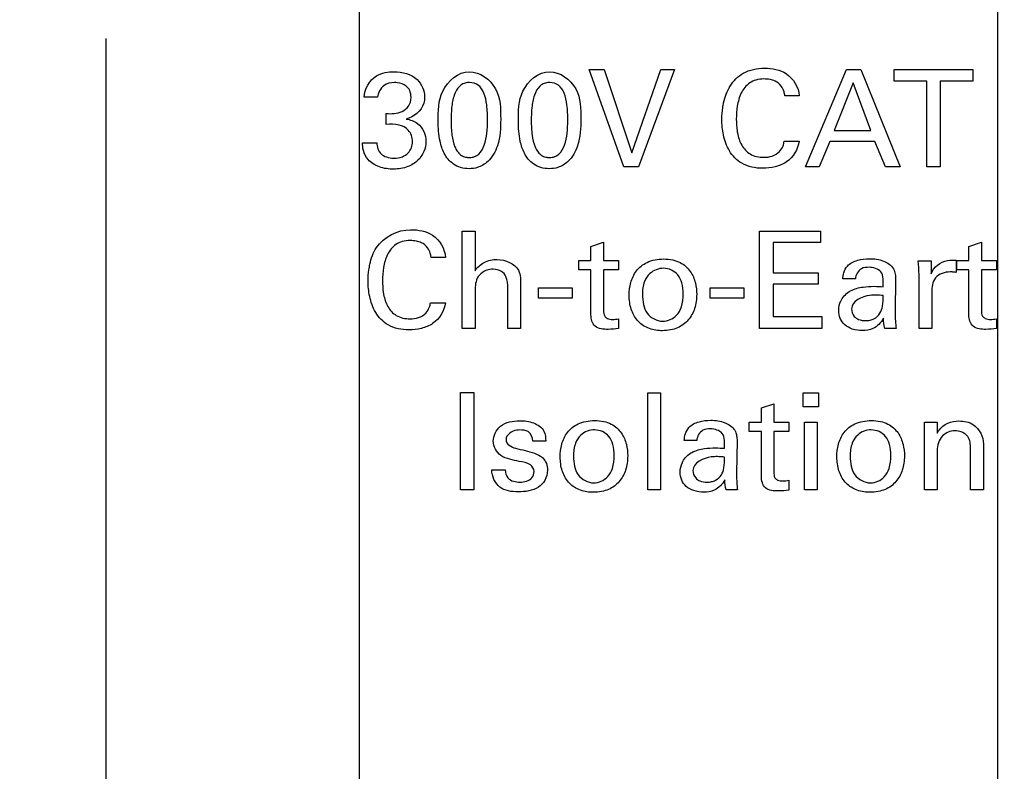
# Model space of a CAD drawing. Header units: inches. Extents: x 0 to 34, y 0 to 22.
# Tile 5 of 29: x 10.7 to 11.7, y 6.8 to 7.6. Entities that reach past the tile are written whole.
import ezdxf

# ---------------------------------------------------------------- set-up
doc = ezdxf.new("R2010")
doc.units = ezdxf.units.IN
doc.header["$LTSCALE"] = 1.87
doc.header["$MEASUREMENT"] = 0
doc.layers.get('0').update_dxf_attribs({"linetype": 'CONTINUOUS'})
doc.layers.add('DIMENSIONS', color=7, linetype='CONTINUOUS')
doc.styles.get("Standard").update_dxf_attribs({"font": 'txt', "width": 0.8})
doc.dimstyles.new('DIMSTYLE_2', dxfattribs={"dimtxt": 0.125, "dimasz": 0.18, "dimexe": 0.18, "dimexo": 0.0625, "dimgap": 0.09, "dimtad": 0, "dimtih": 1, "dimtoh": 1, "dimdec": 3, "dimlfac": 0.5, "dimzin": 4, "dimdsep": 46, "dimtxsty": 'STANDARD', "dimblk": '_FILLED', "dimblk1": '_FILLED', "dimblk2": '_FILLED', "dimcen": 0.09, "dimadec": 0, "dimazin": 0, "dimtp": 0.01, "dimtm": 0.01, "dimtfac": 1, "dimtdec": 3, "dimtofl": 0, "dimtmove": 0, "dimatfit": 3, "dimldrblk": '_FILLED', "dimfxl": 1, "dimtolj": 1, "dimtzin": 4, "dimarcsym": 0})

# ---------------------------------------------------------------- blocks, each defined once
blk = doc.blocks.new('*D4')
at = {"layer": 'DIMENSIONS', "color": 2, "linetype": 'CONTINUOUS'}
blk.add_line((12.245, 16.1842), (12.8667, 16.1842), dxfattribs=at)
at = {"layer": 'DIMENSIONS', "color": 2, "linetype": 'CONTINUOUS', "insert": (12.9292, 16.2467), "char_height": 0.125, "width": 1.425, "attachment_point": 1, "line_spacing_factor": 0.9}
blk.add_mtext('4.942{\\Ftxt.shx;\\W1.000000;\\H0.125000; }[125.53]', dxfattribs=at)
blk = doc.blocks.new('_FILLED')
at = {"color": 0, "linetype": 'BYBLOCK'}
blk.add_solid([(0, 0), (-1, 0.1736), (-1, -0.1736)], dxfattribs=at)
blk = doc.blocks.new('*D17')
at = {"layer": 'DIMENSIONS', "color": 2, "linetype": 'CONTINUOUS'}
for p, q in [((10.7532, 7.5497), (10.7532, 5.6823)), ((10.7532, 5.6823), (10.8213, 5.5025)), ((10.8213, 5.5025), (10.8213, 5.3553))]:
    blk.add_line(p, q, dxfattribs=at)
at = {"layer": 'DIMENSIONS', "color": 2, "linetype": 'CONTINUOUS', "insert": (10.7588, 5.2928), "char_height": 0.125, "width": 1.225, "attachment_point": 3, "rotation": 90, "line_spacing_factor": 0.9}
blk.add_mtext('-.219{\\Ftxt.shx;\\W1.000000;\\H0.125000; }[5.56]', dxfattribs=at)
blk = doc.blocks.new('*D18')
at = {"layer": 'DIMENSIONS', "color": 2, "linetype": 'CONTINUOUS'}
blk.add_line((11.6732, 7.5797), (11.6732, 5.3553), dxfattribs=at)
at = {"layer": 'DIMENSIONS', "color": 2, "linetype": 'CONTINUOUS', "insert": (11.6107, 5.2928), "char_height": 0.125, "width": 1.125, "attachment_point": 3, "rotation": 90, "line_spacing_factor": 0.9}
blk.add_mtext('.241{\\Ftxt.shx;\\W1.000000;\\H0.125000; }[6.12]', dxfattribs=at)
blk = doc.blocks.new('*D20')
at = {"layer": 'DIMENSIONS', "color": 2, "linetype": 'CONTINUOUS'}
blk.add_line((10.6947, 7.6422), (9.83, 7.6422), dxfattribs=at)
at = {"layer": 'DIMENSIONS', "color": 2, "linetype": 'CONTINUOUS', "insert": (9.7675, 7.7047), "char_height": 0.125, "width": 1.225, "attachment_point": 3, "line_spacing_factor": 0.9}
blk.add_mtext('.671{\\Ftxt.shx;\\W1.000000;\\H0.125000; }[17.04]', dxfattribs=at)
blk = doc.blocks.new('*D21')
at = {"layer": 'DIMENSIONS', "color": 2, "linetype": 'CONTINUOUS'}
blk.add_line((10.6947, 14.5962), (9.83, 14.5962), dxfattribs=at)
at = {"layer": 'DIMENSIONS', "color": 2, "linetype": 'CONTINUOUS', "insert": (9.7675, 14.6587), "char_height": 0.125, "width": 1.425, "attachment_point": 3, "line_spacing_factor": 0.9}
blk.add_mtext('4.148{\\Ftxt.shx;\\W1.000000;\\H0.125000; }[105.36]', dxfattribs=at)
blk = doc.blocks.new('*D29')
at = {"layer": 'DIMENSIONS', "color": 2, "linetype": 'CONTINUOUS'}
blk.add_line((10.9283, 8.0202), (9.83, 8.0202), dxfattribs=at)
at = {"layer": 'DIMENSIONS', "color": 2, "linetype": 'CONTINUOUS', "insert": (9.7675, 8.0827), "char_height": 0.125, "width": 2.025, "attachment_point": 3, "line_spacing_factor": 0.9}
blk.add_mtext('PIN 1-A .860{\\Ftxt.shx;\\W1.000000;\\H0.125000; }[21.84]', dxfattribs=at)
blk = doc.blocks.new('*D30')
at = {"layer": 'DIMENSIONS', "color": 2, "linetype": 'CONTINUOUS'}
blk.add_line((11.0144, 7.931), (11.0144, 5.3553), dxfattribs=at)
at = {"layer": 'DIMENSIONS', "color": 2, "linetype": 'CONTINUOUS', "insert": (10.9519, 5.2928), "char_height": 0.125, "width": 1.925, "attachment_point": 3, "rotation": 90, "line_spacing_factor": 0.9}
blk.add_mtext('PIN 1-A .088{\\Ftxt.shx;\\W1.000000;\\H0.125000; }[2.25]', dxfattribs=at)

msp = doc.modelspace()

# ---------------------------------------------------------------- linework, layer by layer
at = {"color": 40, "linetype": 'CONTINUOUS'}
for p, q in [((11.2519, 7.5175), (11.2673, 7.5175)), ((11.2876, 7.4172), (11.2519, 7.5175)), ((11.2673, 7.5175), (11.2958, 7.4317)), ((11.2958, 7.4317), (11.3259, 7.5175)), ((11.3399, 7.5175), (11.3029, 7.4172)), ((11.3259, 7.5175), (11.3399, 7.5175)), ((11.4751, 7.4172), (11.5174, 7.5175)), ((11.5174, 7.5175), (11.5322, 7.5175)), ((11.5322, 7.5175), (11.5728, 7.4172)), ((11.5666, 7.5175), (11.6477, 7.5175)), ((11.5666, 7.5057), (11.5666, 7.5175)), ((11.6477, 7.5175), (11.6477, 7.5057)), ((11.5242, 7.5038), (11.5047, 7.4546)), ((11.5427, 7.4546), (11.5242, 7.5038)), ((11.6003, 7.5057), (11.5666, 7.5057)), ((11.6003, 7.4172), (11.6003, 7.5057)), ((11.6477, 7.5057), (11.614, 7.5057)), ((11.614, 7.5057), (11.614, 7.4172)), ((11.0336, 7.4889), (11.0196, 7.4889)), ((11.4688, 7.4904), (11.4539, 7.4904)), ((11.0424, 7.4609), (11.0424, 7.4722)), ((11.5047, 7.4546), (11.5427, 7.4546)), ((11.018, 7.4419), (11.0328, 7.4419)), ((11.4532, 7.4436), (11.4685, 7.4436)), ((11.5003, 7.4433), (11.4894, 7.4172)), ((11.5468, 7.4433), (11.5003, 7.4433)), ((11.5577, 7.4172), (11.5468, 7.4433)), ((11.3029, 7.4172), (11.2876, 7.4172)), ((11.4894, 7.4172), (11.4751, 7.4172)), ((11.5728, 7.4172), (11.5577, 7.4172)), ((11.614, 7.4172), (11.6003, 7.4172)), ((11.121, 7.3507), (11.1342, 7.3507)), ((11.121, 7.2505), (11.121, 7.3507)), ((11.1342, 7.3507), (11.1342, 7.31)), ((11.4278, 7.3509), (11.4908, 7.3509)), ((11.4278, 7.2505), (11.4278, 7.3509)), ((11.4908, 7.3509), (11.4908, 7.3391)), ((11.2538, 7.3351), (11.2667, 7.3393)), ((11.2667, 7.3393), (11.2667, 7.3206)), ((11.4908, 7.3391), (11.4417, 7.3391)), ((11.4417, 7.3391), (11.4417, 7.3078)), ((11.6438, 7.3351), (11.6567, 7.3393)), ((11.6567, 7.3393), (11.6567, 7.3206)), ((11.2538, 7.3206), (11.2538, 7.3351)), ((11.6438, 7.3206), (11.6438, 7.3351)), ((11.1037, 7.3238), (11.0889, 7.3238)), ((11.2414, 7.3206), (11.2538, 7.3206)), ((11.2414, 7.3109), (11.2414, 7.3206)), ((11.2667, 7.3206), (11.2823, 7.3206)), ((11.2823, 7.3206), (11.2823, 7.3109)), ((11.5916, 7.3203), (11.6048, 7.3203)), ((11.6048, 7.3203), (11.605, 7.3068)), ((11.6308, 7.3208), (11.6308, 7.308)), ((11.6314, 7.3206), (11.6438, 7.3206)), ((11.6314, 7.3109), (11.6314, 7.3206)), ((11.6567, 7.3206), (11.6723, 7.3206)), ((11.6723, 7.3206), (11.6723, 7.3109)), ((11.2538, 7.3109), (11.2414, 7.3109)), ((11.2538, 7.2644), (11.2538, 7.3109)), ((11.2823, 7.3109), (11.2667, 7.3109)), ((11.2667, 7.3109), (11.2667, 7.2691)), ((11.4417, 7.3078), (11.4884, 7.3078)), ((11.4884, 7.3078), (11.4884, 7.2961)), ((11.5923, 7.2505), (11.5923, 7.3061)), ((11.6438, 7.3109), (11.6314, 7.3109)), ((11.6438, 7.2644), (11.6438, 7.3109)), ((11.6723, 7.3109), (11.6567, 7.3109)), ((11.6567, 7.3109), (11.6567, 7.2691)), ((11.4884, 7.2961), (11.4417, 7.2961)), ((11.4417, 7.2961), (11.4417, 7.2627)), ((11.5267, 7.3016), (11.5137, 7.3016)), ((11.5682, 7.3014), (11.5676, 7.268)), ((11.1342, 7.2875), (11.1342, 7.2505)), ((11.1679, 7.2505), (11.1679, 7.2918)), ((11.1812, 7.2941), (11.1812, 7.2505)), ((11.1995, 7.2923), (11.2344, 7.2923)), ((11.1995, 7.2818), (11.1995, 7.2923)), ((11.2344, 7.2923), (11.2344, 7.2818)), ((11.3768, 7.2923), (11.4117, 7.2923)), ((11.3768, 7.2818), (11.3768, 7.2923)), ((11.4117, 7.2923), (11.4117, 7.2818)), ((11.6055, 7.2876), (11.6055, 7.2505)), ((11.0882, 7.2769), (11.1035, 7.2769)), ((11.2344, 7.2818), (11.1995, 7.2818)), ((11.4117, 7.2818), (11.3768, 7.2818)), ((11.2823, 7.2605), (11.2823, 7.2503)), ((11.4417, 7.2627), (11.4919, 7.2627)), ((11.4919, 7.2627), (11.4919, 7.2505)), ((11.6723, 7.2605), (11.6723, 7.2503)), ((11.1342, 7.2505), (11.121, 7.2505)), ((11.1812, 7.2505), (11.1679, 7.2505)), ((11.4919, 7.2505), (11.4278, 7.2505)), ((11.5687, 7.2505), (11.5569, 7.2505)), ((11.6055, 7.2505), (11.5923, 7.2505)), ((11.1191, 7.1842), (11.133, 7.1842)), ((11.1191, 7.0838), (11.1191, 7.1842)), ((11.133, 7.1842), (11.133, 7.0838)), ((11.3123, 7.1841), (11.3254, 7.1841)), ((11.3123, 7.0838), (11.3123, 7.1841)), ((11.3254, 7.1841), (11.3254, 7.0838)), ((11.4729, 7.1839), (11.4886, 7.1839)), ((11.4729, 7.1696), (11.4729, 7.1839)), ((11.4886, 7.1839), (11.4886, 7.1696)), ((11.4296, 7.1685), (11.4425, 7.1727)), ((11.4296, 7.1539), (11.4296, 7.1685)), ((11.4425, 7.1727), (11.4425, 7.1539)), ((11.4886, 7.1696), (11.4729, 7.1696)), ((11.4172, 7.1539), (11.4296, 7.1539)), ((11.4172, 7.1443), (11.4172, 7.1539)), ((11.4425, 7.1539), (11.4581, 7.1539)), ((11.4581, 7.1539), (11.4581, 7.1443)), ((11.4743, 7.1536), (11.4873, 7.1536)), ((11.4743, 7.0838), (11.4743, 7.1536)), ((11.4873, 7.1536), (11.4873, 7.0838)), ((11.5979, 7.1536), (11.611, 7.1536)), ((11.598, 7.1456), (11.5979, 7.1536)), ((11.611, 7.1536), (11.6111, 7.1424)), ((11.4296, 7.1443), (11.4172, 7.1443)), ((11.4296, 7.0977), (11.4296, 7.1443)), ((11.4581, 7.1443), (11.4425, 7.1443)), ((11.4425, 7.1443), (11.4425, 7.1025)), ((11.598, 7.0838), (11.598, 7.1456)), ((11.2071, 7.1343), (11.1938, 7.1343)), ((11.363, 7.135), (11.35, 7.135)), ((11.4045, 7.1347), (11.4039, 7.1013)), ((11.6111, 7.124), (11.6111, 7.0838)), ((11.6454, 7.0838), (11.6454, 7.1282)), ((11.6588, 7.1312), (11.6588, 7.0838)), ((11.1515, 7.1045), (11.1653, 7.1045)), ((11.4581, 7.0938), (11.4581, 7.0837)), ((11.133, 7.0838), (11.1191, 7.0838)), ((11.3254, 7.0838), (11.3123, 7.0838)), ((11.405, 7.0838), (11.3932, 7.0838)), ((11.4873, 7.0838), (11.4743, 7.0838)), ((11.6111, 7.0838), (11.598, 7.0838)), ((11.6588, 7.0838), (11.6454, 7.0838))]:
    msp.add_line(p, q, dxfattribs=at)
for points, knots in [([(11.0196, 7.4889), (11.0199, 7.4974), (11.0289, 7.5131), (11.0445, 7.5152), (11.0507, 7.5152)], [0, 0, 0, 0, 0.578918, 1, 1, 1, 1]), ([(11.0507, 7.5152), (11.059, 7.5152), (11.0753, 7.5113), (11.0821, 7.4957), (11.0821, 7.4892)], [0, 0, 0, 0, 0.559183, 1, 1, 1, 1]), ([(11.0961, 7.4641), (11.0961, 7.4746), (11.0959, 7.4971), (11.1169, 7.5153), (11.1283, 7.5153)], [0, 0, 0, 0, 0.477824, 1, 1, 1, 1]), ([(11.1283, 7.5153), (11.1391, 7.5153), (11.1605, 7.4994), (11.1606, 7.4769), (11.1606, 7.4664)], [0, 0, 0, 0, 0.504053, 1, 1, 1, 1]), ([(11.1789, 7.4641), (11.1789, 7.4746), (11.1786, 7.4971), (11.1997, 7.5153), (11.2111, 7.5153)], [0, 0, 0, 0, 0.477817, 1, 1, 1, 1]), ([(11.2111, 7.5153), (11.2218, 7.5153), (11.2433, 7.4994), (11.2434, 7.4769), (11.2434, 7.4664)], [0, 0, 0, 0, 0.504053, 1, 1, 1, 1]), ([(11.3898, 7.4785), (11.39, 7.4801), (11.3915, 7.4878), (11.3963, 7.5013), (11.411, 7.5162), (11.433, 7.5203), (11.4581, 7.5161), (11.4681, 7.4992), (11.4688, 7.4904)], [0, 0, 0, 0, 0.043052, 0.20381, 0.368089, 0.56517, 0.769197, 1, 1, 1, 1]), ([(11.0539, 7.5039), (11.053, 7.504), (11.048, 7.5042), (11.0384, 7.5022), (11.0341, 7.4934), (11.0336, 7.4889)], [0, 0, 0, 0, 0.095284, 0.508537, 1, 1, 1, 1]), ([(11.0424, 7.4722), (11.0479, 7.4717), (11.0566, 7.4722), (11.0666, 7.4793), (11.0686, 7.488), (11.0674, 7.4957), (11.0626, 7.502), (11.0573, 7.5036), (11.0539, 7.5039)], [0, 0, 0, 0, 0.288339, 0.434135, 0.602048, 0.724829, 0.827537, 1, 1, 1, 1]), ([(11.1275, 7.5042), (11.1259, 7.5041), (11.1226, 7.5034), (11.1165, 7.4996), (11.1118, 7.4905), (11.1097, 7.4781), (11.1092, 7.4643), (11.1098, 7.4507), (11.1121, 7.4399), (11.1156, 7.4332), (11.1189, 7.4295), (11.1225, 7.4276), (11.1252, 7.427), (11.1269, 7.4268), (11.1277, 7.4268), (11.1282, 7.4268)], [0, 0, 0, 0, 0.050463, 0.105436, 0.222642, 0.359734, 0.501571, 0.660678, 0.791747, 0.847043, 0.897345, 0.946399, 0.972267, 0.985856, 1, 1, 1, 1]), ([(11.1282, 7.4268), (11.1292, 7.4268), (11.131, 7.4269), (11.1344, 7.4278), (11.1398, 7.4312), (11.1445, 7.44), (11.1467, 7.452), (11.1473, 7.466), (11.1467, 7.48), (11.1443, 7.4925), (11.1384, 7.5022), (11.1314, 7.5042), (11.1278, 7.5042), (11.1275, 7.5042)], [0, 0, 0, 0, 0.029933, 0.057647, 0.110172, 0.222398, 0.354068, 0.492046, 0.656898, 0.788868, 0.891212, 0.990072, 1, 1, 1, 1]), ([(11.2103, 7.5042), (11.2087, 7.5041), (11.2054, 7.5034), (11.1992, 7.4996), (11.1946, 7.4905), (11.1925, 7.4781), (11.192, 7.4643), (11.1926, 7.4507), (11.1949, 7.4399), (11.1983, 7.4332), (11.2017, 7.4295), (11.2052, 7.4276), (11.208, 7.427), (11.2097, 7.4268), (11.2105, 7.4268), (11.211, 7.4268)], [0, 0, 0, 0, 0.050463, 0.105436, 0.222642, 0.359734, 0.501571, 0.660678, 0.791747, 0.847043, 0.897345, 0.946399, 0.972267, 0.985856, 1, 1, 1, 1]), ([(11.211, 7.4268), (11.2119, 7.4268), (11.2138, 7.4269), (11.2172, 7.4278), (11.2226, 7.4312), (11.2273, 7.44), (11.2295, 7.452), (11.2301, 7.466), (11.2295, 7.48), (11.2271, 7.4925), (11.2212, 7.5022), (11.2141, 7.5042), (11.2106, 7.5042), (11.2103, 7.5042)], [0, 0, 0, 0, 0.029933, 0.057647, 0.110173, 0.2224, 0.354072, 0.492051, 0.656904, 0.788877, 0.891223, 0.990072, 1, 1, 1, 1]), ([(11.4539, 7.4904), (11.4537, 7.4918), (11.453, 7.4954), (11.4502, 7.5012), (11.4448, 7.5055), (11.4383, 7.5075), (11.4317, 7.508), (11.4243, 7.5072), (11.4154, 7.5031), (11.4079, 7.4935), (11.4044, 7.4801), (11.4035, 7.4668), (11.404, 7.4583), (11.4046, 7.4542)], [0, 0, 0, 0, 0.043013, 0.108346, 0.191183, 0.244088, 0.309275, 0.39219, 0.464233, 0.599882, 0.741517, 0.87783, 1, 1, 1, 1]), ([(11.0821, 7.4892), (11.0821, 7.487), (11.0809, 7.4766), (11.0709, 7.4683), (11.0629, 7.4665)], [0, 0, 0, 0, 0.209371, 1, 1, 1, 1]), ([(11.4685, 7.4436), (11.4676, 7.4353), (11.4598, 7.4228), (11.4438, 7.4167), (11.428, 7.4148), (11.4096, 7.4183), (11.3956, 7.4329), (11.3899, 7.4495), (11.3885, 7.4649), (11.3892, 7.4744), (11.3898, 7.4785)], [0, 0, 0, 0, 0.182969, 0.275163, 0.36969, 0.530893, 0.66332, 0.791863, 0.910061, 1, 1, 1, 1]), ([(11.0696, 7.4433), (11.0696, 7.4476), (11.0668, 7.4557), (11.055, 7.4615), (11.0468, 7.4611), (11.0424, 7.4609)], [0, 0, 0, 0, 0.338873, 0.63662, 1, 1, 1, 1]), ([(11.0629, 7.4665), (11.0671, 7.4659), (11.0784, 7.4623), (11.0835, 7.45), (11.0835, 7.4431)], [0, 0, 0, 0, 0.381568, 1, 1, 1, 1]), ([(11.1606, 7.4664), (11.1606, 7.4572), (11.1598, 7.4413), (11.15, 7.4232), (11.138, 7.4162), (11.128, 7.4148), (11.1194, 7.416), (11.1119, 7.4196), (11.1061, 7.4248), (11.1011, 7.4328), (11.0968, 7.4459), (11.0961, 7.4573), (11.0961, 7.4641)], [0, 0, 0, 0, 0.206824, 0.350857, 0.442112, 0.507699, 0.574636, 0.635164, 0.692279, 0.746824, 0.84529, 1, 1, 1, 1]), ([(11.2434, 7.4664), (11.2434, 7.4572), (11.2425, 7.4413), (11.2327, 7.4232), (11.2208, 7.4162), (11.2108, 7.4148), (11.2022, 7.416), (11.1947, 7.4196), (11.1889, 7.4248), (11.1839, 7.4328), (11.1796, 7.4459), (11.1789, 7.4573), (11.1789, 7.4641)], [0, 0, 0, 0, 0.206823, 0.350865, 0.442103, 0.507687, 0.574627, 0.635161, 0.692281, 0.746827, 0.845291, 1, 1, 1, 1]), ([(11.4046, 7.4542), (11.4047, 7.4536), (11.4056, 7.4485), (11.4083, 7.4394), (11.4178, 7.4289), (11.4303, 7.4264), (11.441, 7.4277), (11.4484, 7.4321), (11.452, 7.4381), (11.4529, 7.442), (11.4532, 7.4436)], [0, 0, 0, 0, 0.028142, 0.21395, 0.388523, 0.59038, 0.714296, 0.836438, 0.932342, 1, 1, 1, 1]), ([(11.0835, 7.4431), (11.0835, 7.4362), (11.0784, 7.4247), (11.0643, 7.4162), (11.0501, 7.4141), (11.0355, 7.416), (11.0237, 7.4231), (11.0185, 7.4331), (11.0181, 7.4393), (11.018, 7.4419)], [0, 0, 0, 0, 0.219637, 0.348925, 0.504908, 0.661198, 0.807881, 0.918076, 1, 1, 1, 1]), ([(11.0328, 7.4419), (11.0327, 7.4379), (11.035, 7.4311), (11.043, 7.4268), (11.0507, 7.4258), (11.0588, 7.4269), (11.0671, 7.4321), (11.0696, 7.4389), (11.0696, 7.4433)], [0, 0, 0, 0, 0.220364, 0.337476, 0.480557, 0.641036, 0.77072, 1, 1, 1, 1]), ([(11.0246, 7.311), (11.0249, 7.3129), (11.0263, 7.3209), (11.0332, 7.3416), (11.0544, 7.3523), (11.0677, 7.3523)], [0, 0, 0, 0, 0.089788, 0.37715, 1, 1, 1, 1]), ([(11.0677, 7.3523), (11.0755, 7.3523), (11.0932, 7.3495), (11.103, 7.3325), (11.1037, 7.3238)], [0, 0, 0, 0, 0.469045, 1, 1, 1, 1]), ([(11.0889, 7.3238), (11.0886, 7.3252), (11.088, 7.3287), (11.0852, 7.3345), (11.0797, 7.3389), (11.0733, 7.3408), (11.0666, 7.3414), (11.0592, 7.3405), (11.0503, 7.3365), (11.0429, 7.3268), (11.0393, 7.3134), (11.0384, 7.3002), (11.0389, 7.2916), (11.0395, 7.2876)], [0, 0, 0, 0, 0.043027, 0.108372, 0.191215, 0.244122, 0.309314, 0.392224, 0.464263, 0.599904, 0.741532, 0.877837, 1, 1, 1, 1]), ([(11.1342, 7.31), (11.1364, 7.3136), (11.1435, 7.3197), (11.1602, 7.3235), (11.1815, 7.3149), (11.1812, 7.2996), (11.1812, 7.2941)], [0, 0, 0, 0, 0.187109, 0.390365, 0.755901, 1, 1, 1, 1]), ([(11.326, 7.2481), (11.3214, 7.2483), (11.3123, 7.2499), (11.3009, 7.258), (11.2944, 7.2704), (11.2927, 7.2842), (11.2943, 7.2979), (11.2999, 7.3106), (11.3121, 7.3204), (11.3228, 7.3221), (11.3287, 7.3221)], [0, 0, 0, 0, 0.122536, 0.239665, 0.356761, 0.485048, 0.602308, 0.720987, 0.845462, 1, 1, 1, 1]), ([(11.3287, 7.3221), (11.3319, 7.3221), (11.3378, 7.3215), (11.3478, 7.3182), (11.357, 7.3101), (11.362, 7.2978), (11.3634, 7.2846), (11.3616, 7.2712), (11.3549, 7.2585), (11.3452, 7.2514), (11.3357, 7.2486), (11.3299, 7.2481), (11.3265, 7.2481), (11.326, 7.2481)], [0, 0, 0, 0, 0.082415, 0.152345, 0.272278, 0.384288, 0.487517, 0.613949, 0.73136, 0.849339, 0.914386, 0.986726, 1, 1, 1, 1]), ([(11.5137, 7.3016), (11.5139, 7.3037), (11.5145, 7.3085), (11.5186, 7.3166), (11.529, 7.3215), (11.542, 7.3229), (11.5553, 7.3213), (11.5655, 7.3145), (11.568, 7.3067), (11.5682, 7.303), (11.5682, 7.3014)], [0, 0, 0, 0, 0.081409, 0.184771, 0.340999, 0.498543, 0.692538, 0.856835, 0.935183, 1, 1, 1, 1]), ([(11.605, 7.3068), (11.6069, 7.3138), (11.6176, 7.3214), (11.6278, 7.321), (11.6308, 7.3208)], [0, 0, 0, 0, 0.705242, 1, 1, 1, 1]), ([(11.1035, 7.2769), (11.1026, 7.2686), (11.0948, 7.2562), (11.0788, 7.25), (11.0629, 7.2481), (11.0446, 7.2516), (11.0305, 7.2662), (11.0249, 7.2829), (11.0234, 7.298), (11.0241, 7.3072), (11.0246, 7.311)], [0, 0, 0, 0, 0.184091, 0.276844, 0.371898, 0.534114, 0.667335, 0.796644, 0.915552, 1, 1, 1, 1]), ([(11.1679, 7.2918), (11.1679, 7.2959), (11.1677, 7.3027), (11.1615, 7.3105), (11.1536, 7.3119), (11.1467, 7.311), (11.1408, 7.3079), (11.1359, 7.3026), (11.1342, 7.295), (11.1342, 7.29), (11.1342, 7.2875)], [0, 0, 0, 0, 0.196361, 0.306552, 0.448732, 0.551714, 0.636464, 0.761949, 0.880389, 1, 1, 1, 1]), ([(11.3287, 7.3125), (11.3237, 7.3125), (11.3149, 7.3092), (11.3078, 7.298), (11.3064, 7.2864), (11.3076, 7.2753), (11.312, 7.2631), (11.3218, 7.2579), (11.3278, 7.2579)], [0, 0, 0, 0, 0.195965, 0.326083, 0.503758, 0.639398, 0.763754, 1, 1, 1, 1]), ([(11.3278, 7.2579), (11.333, 7.2579), (11.342, 7.2617), (11.3481, 7.2736), (11.3494, 7.2854), (11.3483, 7.2968), (11.3432, 7.3084), (11.3341, 7.3125), (11.3287, 7.3125)], [0, 0, 0, 0, 0.204624, 0.336016, 0.512184, 0.664557, 0.786626, 1, 1, 1, 1]), ([(11.5408, 7.3135), (11.5381, 7.3135), (11.531, 7.313), (11.5269, 7.3057), (11.5267, 7.3016)], [0, 0, 0, 0, 0.394021, 1, 1, 1, 1]), ([(11.5553, 7.2935), (11.5553, 7.2987), (11.5565, 7.3103), (11.5451, 7.3135), (11.5408, 7.3135)], [0, 0, 0, 0, 0.546631, 1, 1, 1, 1]), ([(11.6245, 7.3087), (11.619, 7.3087), (11.6066, 7.305), (11.6055, 7.2928), (11.6055, 7.2876)], [0, 0, 0, 0, 0.51508, 1, 1, 1, 1]), ([(11.6308, 7.308), (11.63, 7.3084), (11.6279, 7.3087), (11.6258, 7.3087), (11.6245, 7.3087)], [0, 0, 0, 0, 0.405204, 1, 1, 1, 1]), ([(11.0395, 7.2876), (11.0396, 7.2869), (11.0405, 7.2818), (11.0432, 7.2728), (11.0527, 7.2622), (11.0652, 7.2598), (11.0759, 7.2611), (11.0833, 7.2654), (11.087, 7.2715), (11.0879, 7.2753), (11.0882, 7.2769)], [0, 0, 0, 0, 0.028138, 0.213926, 0.388513, 0.590449, 0.714276, 0.836462, 0.932352, 1, 1, 1, 1]), ([(11.5122, 7.2798), (11.5144, 7.2838), (11.5212, 7.2904), (11.5339, 7.2934), (11.5453, 7.2941), (11.5522, 7.2937), (11.5553, 7.2935)], [0, 0, 0, 0, 0.280673, 0.562167, 0.801453, 1, 1, 1, 1]), ([(11.5556, 7.2609), (11.5532, 7.2564), (11.5466, 7.2495), (11.5341, 7.2478), (11.5239, 7.2491), (11.5156, 7.2535), (11.5105, 7.2606), (11.5089, 7.2695), (11.5103, 7.2761), (11.512, 7.2795), (11.5122, 7.2798)], [0, 0, 0, 0, 0.208226, 0.35583, 0.501884, 0.622764, 0.732617, 0.844949, 0.985978, 1, 1, 1, 1]), ([(11.5479, 7.2848), (11.5458, 7.2848), (11.5363, 7.285), (11.5227, 7.2785), (11.5227, 7.2706)], [0, 0, 0, 0, 0.20731, 1, 1, 1, 1]), ([(11.5227, 7.2706), (11.5227, 7.2679), (11.5244, 7.2631), (11.5304, 7.2591), (11.5363, 7.2583), (11.5417, 7.2588), (11.5472, 7.2607), (11.5525, 7.2656), (11.5554, 7.2744), (11.5552, 7.2807), (11.5553, 7.2844)], [0, 0, 0, 0, 0.144227, 0.239051, 0.366813, 0.449475, 0.524884, 0.66999, 0.806164, 1, 1, 1, 1]), ([(11.2667, 7.2691), (11.2667, 7.2671), (11.2669, 7.2635), (11.2711, 7.2601), (11.2763, 7.2596), (11.2803, 7.26), (11.2823, 7.2605)], [0, 0, 0, 0, 0.282726, 0.452846, 0.707409, 1, 1, 1, 1]), ([(11.5676, 7.268), (11.5676, 7.2673), (11.5677, 7.2614), (11.568, 7.2556), (11.5687, 7.2505)], [0, 0, 0, 0, 0.125997, 1, 1, 1, 1]), ([(11.6567, 7.2691), (11.6567, 7.2671), (11.6569, 7.2635), (11.661, 7.2601), (11.6663, 7.2596), (11.6702, 7.26), (11.6723, 7.2605)], [0, 0, 0, 0, 0.282705, 0.452649, 0.706769, 1, 1, 1, 1]), ([(11.2715, 7.2495), (11.2669, 7.2495), (11.2565, 7.25), (11.2538, 7.2602), (11.2538, 7.2644)], [0, 0, 0, 0, 0.522895, 1, 1, 1, 1]), ([(11.6614, 7.2495), (11.6569, 7.2495), (11.6465, 7.25), (11.6438, 7.2602), (11.6438, 7.2644)], [0, 0, 0, 0, 0.522663, 1, 1, 1, 1]), ([(11.1529, 7.1341), (11.1529, 7.1398), (11.1597, 7.1529), (11.1784, 7.1561), (11.1943, 7.1542), (11.2032, 7.1485), (11.2053, 7.1444)], [0, 0, 0, 0, 0.259791, 0.570569, 0.790257, 1, 1, 1, 1]), ([(11.2549, 7.0815), (11.2502, 7.0816), (11.2411, 7.0832), (11.2298, 7.0913), (11.2232, 7.1038), (11.2215, 7.1175), (11.2231, 7.1312), (11.2287, 7.1439), (11.2409, 7.1537), (11.2516, 7.1554), (11.2575, 7.1554)], [0, 0, 0, 0, 0.122536, 0.239665, 0.356761, 0.485048, 0.602308, 0.720987, 0.845462, 1, 1, 1, 1]), ([(11.2575, 7.1554), (11.2607, 7.1554), (11.2666, 7.1549), (11.2767, 7.1515), (11.2858, 7.1434), (11.2908, 7.1312), (11.2922, 7.118), (11.2904, 7.1045), (11.2838, 7.0918), (11.274, 7.0847), (11.2645, 7.0819), (11.2587, 7.0814), (11.2554, 7.0815), (11.2549, 7.0815)], [0, 0, 0, 0, 0.082415, 0.152345, 0.272278, 0.384288, 0.487517, 0.613949, 0.73136, 0.849339, 0.914386, 0.986726, 1, 1, 1, 1]), ([(11.35, 7.135), (11.3502, 7.1371), (11.3508, 7.1418), (11.355, 7.15), (11.3653, 7.1549), (11.3783, 7.1562), (11.3916, 7.1546), (11.4018, 7.1478), (11.4043, 7.1401), (11.4045, 7.1364), (11.4045, 7.1347)], [0, 0, 0, 0, 0.081429, 0.18484, 0.34092, 0.498294, 0.692606, 0.856838, 0.93518, 1, 1, 1, 1]), ([(11.5404, 7.0815), (11.5358, 7.0816), (11.5267, 7.0832), (11.5153, 7.0913), (11.5088, 7.1038), (11.507, 7.1175), (11.5086, 7.1312), (11.5143, 7.1439), (11.5264, 7.1537), (11.5372, 7.1554), (11.5431, 7.1554)], [0, 0, 0, 0, 0.122525, 0.23965, 0.356746, 0.485035, 0.602296, 0.720974, 0.84545, 1, 1, 1, 1]), ([(11.5431, 7.1554), (11.5463, 7.1554), (11.5521, 7.1549), (11.5622, 7.1515), (11.5714, 7.1434), (11.5763, 7.1312), (11.5778, 7.118), (11.576, 7.1045), (11.5693, 7.0918), (11.5596, 7.0847), (11.5501, 7.0819), (11.5442, 7.0814), (11.5409, 7.0815), (11.5404, 7.0815)], [0, 0, 0, 0, 0.082401, 0.152329, 0.272276, 0.384287, 0.487503, 0.613918, 0.731332, 0.849332, 0.914387, 0.98673, 1, 1, 1, 1]), ([(11.6111, 7.1424), (11.6117, 7.1435), (11.616, 7.1511), (11.626, 7.155), (11.6335, 7.155)], [0, 0, 0, 0, 0.142109, 1, 1, 1, 1]), ([(11.6335, 7.155), (11.6386, 7.155), (11.652, 7.1526), (11.6588, 7.1387), (11.6588, 7.1312)], [0, 0, 0, 0, 0.408642, 1, 1, 1, 1]), ([(11.1803, 7.1457), (11.1793, 7.1457), (11.1734, 7.1457), (11.1661, 7.1406), (11.1661, 7.1357)], [0, 0, 0, 0, 0.169888, 1, 1, 1, 1]), ([(11.1938, 7.1343), (11.1939, 7.1379), (11.1904, 7.1454), (11.1832, 7.1457), (11.1803, 7.1457)], [0, 0, 0, 0, 0.550045, 1, 1, 1, 1]), ([(11.2575, 7.1458), (11.2525, 7.1458), (11.2437, 7.1426), (11.2367, 7.1313), (11.2352, 7.1197), (11.2364, 7.1086), (11.2408, 7.0964), (11.2506, 7.0912), (11.2567, 7.0912)], [0, 0, 0, 0, 0.195965, 0.326083, 0.503758, 0.639398, 0.763754, 1, 1, 1, 1]), ([(11.2567, 7.0912), (11.2618, 7.0912), (11.2708, 7.0951), (11.2769, 7.1069), (11.2782, 7.1187), (11.2771, 7.1301), (11.2721, 7.1418), (11.2629, 7.1458), (11.2575, 7.1458)], [0, 0, 0, 0, 0.204624, 0.336016, 0.512184, 0.664557, 0.786626, 1, 1, 1, 1]), ([(11.3771, 7.1468), (11.3745, 7.1468), (11.3674, 7.1463), (11.3632, 7.139), (11.363, 7.135)], [0, 0, 0, 0, 0.393966, 1, 1, 1, 1]), ([(11.3917, 7.1268), (11.3917, 7.132), (11.3928, 7.1436), (11.3814, 7.1468), (11.3771, 7.1468)], [0, 0, 0, 0, 0.546631, 1, 1, 1, 1]), ([(11.5431, 7.1458), (11.538, 7.1458), (11.5293, 7.1426), (11.5222, 7.1313), (11.5208, 7.1197), (11.5219, 7.1086), (11.5263, 7.0964), (11.5362, 7.0912), (11.5422, 7.0912)], [0, 0, 0, 0, 0.196035, 0.32613, 0.503793, 0.63943, 0.763798, 1, 1, 1, 1]), ([(11.5422, 7.0912), (11.5474, 7.0912), (11.5564, 7.0951), (11.5625, 7.1069), (11.5638, 7.1187), (11.5626, 7.1301), (11.5576, 7.1418), (11.5485, 7.1458), (11.5431, 7.1458)], [0, 0, 0, 0, 0.204617, 0.336009, 0.512184, 0.664564, 0.786632, 1, 1, 1, 1]), ([(11.6454, 7.1282), (11.6454, 7.1323), (11.644, 7.1397), (11.636, 7.144), (11.6271, 7.1457), (11.6141, 7.1407), (11.6111, 7.1295), (11.6111, 7.124)], [0, 0, 0, 0, 0.222478, 0.34305, 0.462257, 0.704304, 1, 1, 1, 1]), ([(11.1797, 7.1133), (11.1733, 7.1148), (11.1604, 7.116), (11.1529, 7.1286), (11.1529, 7.1341)], [0, 0, 0, 0, 0.544296, 1, 1, 1, 1]), ([(11.176, 7.1268), (11.1825, 7.1252), (11.1921, 7.1235), (11.2037, 7.1182), (11.2082, 7.1113), (11.2095, 7.1029), (11.2071, 7.0936), (11.1997, 7.0857), (11.1895, 7.0824), (11.1792, 7.0816), (11.1719, 7.0821), (11.1687, 7.0829)], [0, 0, 0, 0, 0.210695, 0.308198, 0.385476, 0.457454, 0.571493, 0.673269, 0.784315, 0.897334, 1, 1, 1, 1]), ([(11.3485, 7.1132), (11.3507, 7.1171), (11.3575, 7.1237), (11.3702, 7.1267), (11.3816, 7.1274), (11.3885, 7.127), (11.3917, 7.1268)], [0, 0, 0, 0, 0.280721, 0.561969, 0.801177, 1, 1, 1, 1]), ([(11.1806, 7.0919), (11.1849, 7.0919), (11.1926, 7.0936), (11.1962, 7.1032), (11.191, 7.1121), (11.1836, 7.1124), (11.1797, 7.1133)], [0, 0, 0, 0, 0.326837, 0.50019, 0.696722, 1, 1, 1, 1]), ([(11.392, 7.0942), (11.3895, 7.0898), (11.3829, 7.0828), (11.3704, 7.0811), (11.3603, 7.0824), (11.3519, 7.0869), (11.3468, 7.0939), (11.3452, 7.1029), (11.3466, 7.1095), (11.3484, 7.1129), (11.3485, 7.1132)], [0, 0, 0, 0, 0.208297, 0.355694, 0.501838, 0.622733, 0.732586, 0.844933, 0.985972, 1, 1, 1, 1]), ([(11.3842, 7.1182), (11.3821, 7.1182), (11.3726, 7.1183), (11.359, 7.1118), (11.359, 7.104)], [0, 0, 0, 0, 0.207346, 1, 1, 1, 1]), ([(11.359, 7.104), (11.359, 7.1012), (11.3607, 7.0965), (11.3667, 7.0924), (11.3726, 7.0917), (11.3781, 7.0922), (11.3836, 7.0941), (11.3889, 7.0989), (11.3917, 7.1077), (11.3916, 7.114), (11.3917, 7.1177)], [0, 0, 0, 0, 0.144163, 0.238957, 0.366791, 0.449405, 0.524774, 0.670104, 0.806202, 1, 1, 1, 1]), ([(11.1687, 7.0829), (11.1654, 7.0836), (11.1562, 7.0873), (11.1514, 7.098), (11.1515, 7.1045)], [0, 0, 0, 0, 0.335255, 1, 1, 1, 1]), ([(11.1653, 7.1045), (11.1652, 7.1016), (11.1676, 7.0936), (11.1762, 7.0919), (11.1806, 7.0919)], [0, 0, 0, 0, 0.400015, 1, 1, 1, 1]), ([(11.4039, 7.1013), (11.4039, 7.1006), (11.4041, 7.0948), (11.4043, 7.0889), (11.405, 7.0838)], [0, 0, 0, 0, 0.125992, 1, 1, 1, 1]), ([(11.4472, 7.0828), (11.4427, 7.0828), (11.4323, 7.0833), (11.4296, 7.0935), (11.4296, 7.0977)], [0, 0, 0, 0, 0.522936, 1, 1, 1, 1]), ([(11.4425, 7.1025), (11.4425, 7.1004), (11.4426, 7.0968), (11.4468, 7.0934), (11.4521, 7.0929), (11.456, 7.0933), (11.4581, 7.0938)], [0, 0, 0, 0, 0.282705, 0.452649, 0.706769, 1, 1, 1, 1])]:
    msp.add_open_spline(points, degree=3, knots=knots, dxfattribs=at)
for points in [[(11.5923, 7.3061), (11.5923, 7.3108), (11.592, 7.3156), (11.5916, 7.3203)], [(11.5553, 7.2844), (11.5529, 7.2847), (11.5504, 7.2848), (11.5479, 7.2848)], [(11.5569, 7.2505), (11.5559, 7.2539), (11.5556, 7.2574), (11.5556, 7.2609)], [(11.2823, 7.2503), (11.2787, 7.2497), (11.2751, 7.2495), (11.2715, 7.2495)], [(11.6723, 7.2503), (11.6687, 7.2497), (11.6651, 7.2495), (11.6614, 7.2495)], [(11.2053, 7.1444), (11.2068, 7.1413), (11.2071, 7.1377), (11.2071, 7.1343)], [(11.1661, 7.1357), (11.1661, 7.1313), (11.1717, 7.1279), (11.176, 7.1268)], [(11.3917, 7.1177), (11.3892, 7.118), (11.3867, 7.1182), (11.3842, 7.1182)], [(11.3932, 7.0838), (11.3923, 7.0872), (11.392, 7.0907), (11.392, 7.0942)], [(11.4581, 7.0837), (11.4545, 7.0831), (11.4508, 7.0828), (11.4472, 7.0828)]]:
    msp.add_open_spline(points, degree=3, dxfattribs=at)

# ---------------------------------------------------------------- dimensions: what is measured, and where the dimension line sits
at = {"layer": 'DIMENSIONS', "color": 2, "linetype": 'CONTINUOUS'}
for feature_location, offset, dtype, origin, picture, middle in [((12.245, 16.1842), (0.6217, 0), 0, (10.8792, 6.3002), '*D4', (13.6417, 16.1842)), ((10.6947, 14.5962), (-0.8647, 0), 0, (10.7572, 6.3002), '*D21', (8.755, 14.5962)), ((10.6947, 7.6422), (-0.8647, 0), 0, (10.7572, 6.3002), '*D20', (8.905, 7.6422)), ((11.6732, 7.5797), (0, -2.2245), 1, (11.1912, 7.6422), '*D18', (11.7853, 4.5068))]:
    dim = msp.add_ordinate_dim(feature_location=feature_location, offset=offset, dtype=dtype, origin=origin, dimstyle='DIMSTYLE_2', dxfattribs=at)
    dim.commit()
    dim.dimension.update_dxf_attribs({"geometry": picture, "text_midpoint": middle})
for feature_location, offset, dtype, origin, text, picture, middle in [((10.9283, 8.0202), (-1.0982, 0), 0, (10.9908, 6.3002), 'PIN 1-A <>', '*D29', (8.305, 8.0202)), ((11.0144, 7.931), (0, -2.5757), 1, (11.1912, 7.9935), 'PIN 1-A <>', '*D30', (11.216, 3.928)), ((10.7532, 7.5497), (0.0681, -2.1945), 0, (11.1912, 7.6122), '-<>', '*D17', (10.9333, 4.5068))]:
    dim = msp.add_ordinate_dim(feature_location=feature_location, offset=offset, dtype=dtype, origin=origin, text=text, dimstyle='DIMSTYLE_2', dxfattribs=at)
    dim.commit()
    dim.dimension.update_dxf_attribs({"geometry": picture, "text_midpoint": middle})

doc.saveas('drawing.dxf')
